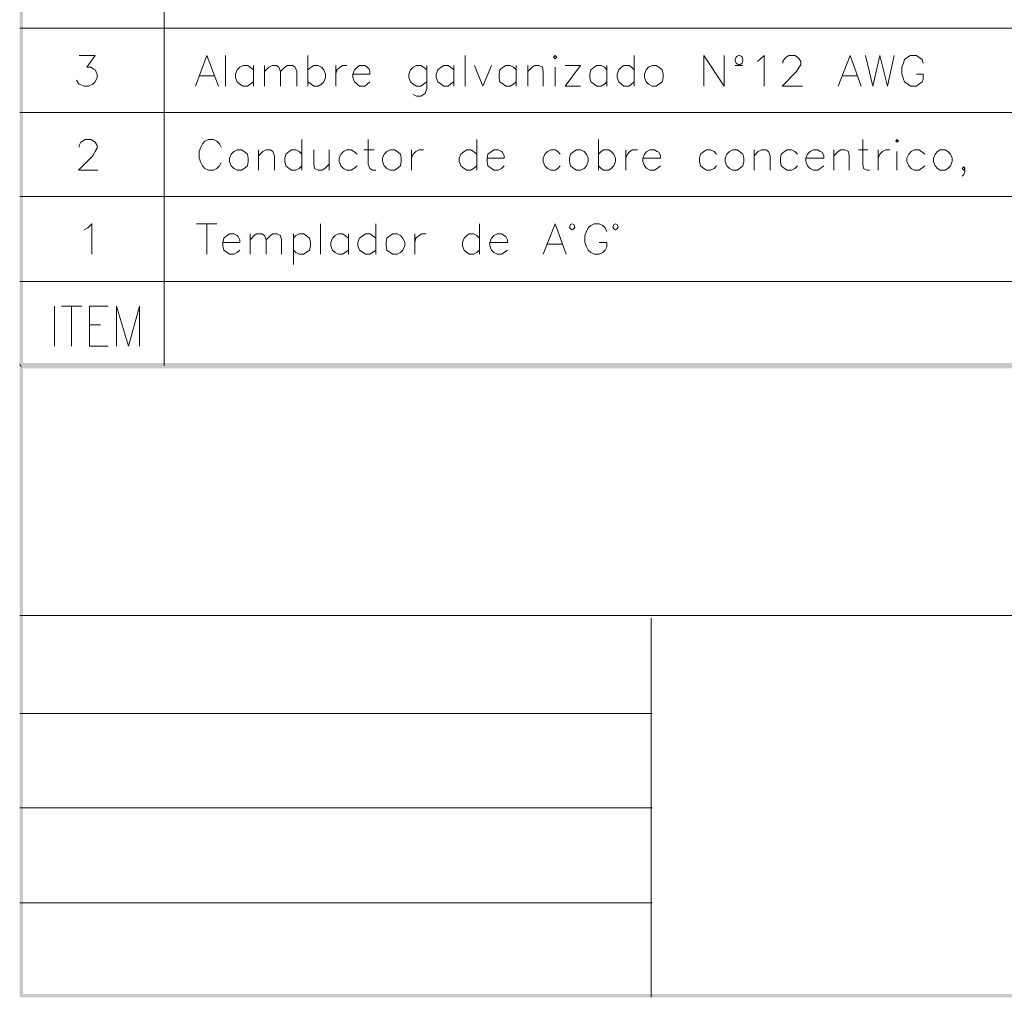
# Model space of a CAD drawing. Header units: millimetres. Extents: x 7 to 203, y 3 to 294.
# Tile 1 of 15: x 7 to 56, y 3 to 52. Entities that reach past the tile are written whole.
import ezdxf

# ---------------------------------------------------------------- set-up
doc = ezdxf.new("R2010")
doc.units = ezdxf.units.MM
doc.layers.add('DGE_CONTORNOS', color=7, linetype='Continuous', lineweight=0)
doc.layers.add('DGE_RELLENO', color=7, linetype='Continuous', lineweight=0)

msp = doc.modelspace()

# ---------------------------------------------------------------- hatches: boundary and pattern name
at = {"layer": 'DGE_RELLENO', "true_color": 0x000000}
for points in [[(6.5617, 3.2456), (6.731, 3.415), (6.5617, 293.9063)], [(6.731, 3.415), (6.5617, 293.9063), (6.731, 293.737)], [(6.5617, 34.6993), (6.6887, 34.5723), (6.5617, 34.8263)], [(6.6887, 34.5723), (6.5617, 34.8263), (203.1577, 34.5723)], [(6.5617, 34.8263), (203.1577, 34.5723), (203.2847, 34.8263)], [(6.5617, 3.2456), (6.6887, 3.3726), (6.5617, 34.6993)], [(6.6887, 3.3726), (6.5617, 34.6993), (6.6887, 34.5723)], [(203.2847, 3.2456), (203.1153, 3.415), (6.5617, 3.2456)], [(203.1153, 3.415), (6.5617, 3.2456), (6.731, 3.415)], [(203.2847, 3.2456), (203.1577, 3.3726), (6.5617, 3.2456)], [(203.1577, 3.3726), (6.5617, 3.2456), (6.6887, 3.3726)]]:
    msp.add_hatch(color=7, dxfattribs=at).paths.add_polyline_path(points, flags=0)

# ---------------------------------------------------------------- linework, layer by layer
at = {"layer": 'DGE_CONTORNOS', "lineweight": 5}
for points in [[(13.7583, 76.694), (13.7583, 34.6993)], [(6.5617, 51.5057), (203.2847, 51.5057)], [(6.5617, 47.3147), (203.2847, 47.3147)], [(6.5617, 43.1237), (203.2847, 43.1237)], [(6.5617, 38.8903), (203.2847, 38.8903)], [(38.0153, 17.3849), (38.0577, 17.3849)], [(38.0153, 12.6859), (38.0577, 12.6859)], [(38.0153, 7.9446), (38.0577, 7.9446)]]:
    msp.add_lwpolyline(points, dxfattribs=at)
at = {"layer": 'DGE_CONTORNOS', "lineweight": 13}
for points in [[(9.525, 50.151), (10.3293, 50.151), (9.906, 49.5584), (10.1177, 49.5584), (10.2447, 49.4737), (10.3293, 49.4314), (10.414, 49.2197), (10.414, 49.0504), (10.3293, 48.8387), (10.2023, 48.7117), (9.9907, 48.627), (9.779, 48.627), (9.525, 48.7117), (9.4827, 48.754), (9.398, 48.9234)], [(15.3247, 48.627), (15.875, 50.151), (16.4677, 48.627)], [(16.8063, 50.151), (16.8063, 48.627)], [(20.9127, 50.151), (20.9127, 48.627)], [(28.7443, 50.151), (28.7443, 48.627)], [(33.147, 50.0664), (33.2317, 50.151), (33.3163, 50.0664), (33.2317, 49.9817), (33.147, 50.0664)], [(37.1687, 50.151), (37.1687, 48.627)], [(40.64, 48.627), (40.64, 50.151), (41.656, 48.627), (41.656, 50.151)], [(42.418, 50.151), (42.3757, 50.151), (42.291, 50.1087), (42.2487, 50.0664), (42.2063, 49.9394), (42.2063, 49.897), (42.2487, 49.77), (42.291, 49.7277), (42.3757, 49.6854), (42.418, 49.6854), (42.5027, 49.7277), (42.545, 49.77), (42.5873, 49.897), (42.5873, 49.9394), (42.545, 50.0664), (42.5027, 50.1087), (42.418, 50.151)], [(43.307, 49.8547), (43.434, 49.9394), (43.6457, 50.151), (43.6457, 48.627)], [(44.577, 49.77), (44.577, 49.8547), (44.6617, 49.9817), (44.7463, 50.0664), (44.8733, 50.151), (45.1697, 50.151), (45.2967, 50.0664), (45.3813, 49.9817), (45.466, 49.8547), (45.466, 49.6854), (45.3813, 49.5584), (45.2543, 49.3467), (44.5347, 48.627), (45.5507, 48.627)], [(47.3287, 48.627), (47.9213, 50.151), (48.4717, 48.627)], [(48.6833, 50.151), (49.0643, 48.627), (49.403, 50.151), (49.784, 48.627), (50.1227, 50.151)], [(51.562, 49.77), (51.5197, 49.9394), (51.3503, 50.0664), (51.2233, 50.151), (50.927, 50.151), (50.8, 50.0664), (50.6307, 49.9394), (50.5883, 49.77), (50.5037, 49.5584), (50.5037, 49.2197), (50.5883, 48.9657), (50.6307, 48.8387), (50.8, 48.7117), (50.927, 48.627), (51.2233, 48.627), (51.3503, 48.7117), (51.5197, 48.8387), (51.562, 48.9657), (51.562, 49.2197), (51.2233, 49.2197)], [(18.2033, 49.4314), (18.034, 49.5584), (17.907, 49.643), (17.6953, 49.643), (17.526, 49.5584), (17.399, 49.4314), (17.3143, 49.2197), (17.3143, 49.0504), (17.399, 48.8387), (17.526, 48.7117), (17.6953, 48.627), (17.907, 48.627), (18.034, 48.7117), (18.2033, 48.8387)], [(18.2033, 49.643), (18.2033, 48.627)], [(18.7537, 49.643), (18.7537, 48.627)], [(18.7537, 49.3467), (18.9653, 49.5584), (19.1347, 49.643), (19.3463, 49.643), (19.4733, 49.5584), (19.558, 49.3467), (19.558, 48.627)], [(19.558, 49.3467), (19.7697, 49.5584), (19.8967, 49.643), (20.1507, 49.643), (20.2777, 49.5584), (20.3623, 49.3467), (20.3623, 48.627)], [(20.9127, 49.4314), (21.082, 49.5584), (21.209, 49.643), (21.4207, 49.643), (21.59, 49.5584), (21.717, 49.4314), (21.8017, 49.2197), (21.8017, 49.0504), (21.717, 48.8387), (21.59, 48.7117), (21.4207, 48.627), (21.209, 48.627), (21.082, 48.7117), (20.9127, 48.8387)], [(22.3097, 49.643), (22.3097, 48.627)], [(22.3097, 49.2197), (22.352, 49.4314), (22.5213, 49.5584), (22.6483, 49.643), (22.86, 49.643)], [(23.1563, 49.2197), (24.003, 49.2197), (24.003, 49.3467), (23.9607, 49.4737), (23.876, 49.5584), (23.749, 49.643), (23.495, 49.643), (23.368, 49.5584), (23.241, 49.4314), (23.1563, 49.2197), (23.1563, 49.0504), (23.241, 48.8387), (23.368, 48.7117), (23.495, 48.627), (23.749, 48.627), (23.876, 48.7117), (24.003, 48.8387)], [(26.8393, 49.4314), (26.67, 49.5584), (26.543, 49.643), (26.3313, 49.643), (26.162, 49.5584), (26.035, 49.4314), (25.9503, 49.2197), (25.9503, 49.0504), (26.035, 48.8387), (26.162, 48.7117), (26.3313, 48.627), (26.543, 48.627), (26.67, 48.7117), (26.8393, 48.8387)], [(26.8393, 49.643), (26.8393, 48.5), (26.7547, 48.246), (26.67, 48.2037), (26.543, 48.119), (26.3313, 48.119), (26.162, 48.2037)], [(28.194, 49.4314), (28.0247, 49.5584), (27.8977, 49.643), (27.686, 49.643), (27.559, 49.5584), (27.3897, 49.4314), (27.305, 49.2197), (27.305, 49.0504), (27.3897, 48.8387), (27.559, 48.7117), (27.686, 48.627), (27.8977, 48.627), (28.0247, 48.7117), (28.194, 48.8387)], [(28.194, 49.643), (28.194, 48.627)], [(29.21, 49.643), (29.6333, 48.627), (30.0567, 49.643)], [(31.2843, 49.4314), (31.1573, 49.5584), (30.988, 49.643), (30.7763, 49.643), (30.6493, 49.5584), (30.48, 49.4314), (30.4377, 49.2197), (30.4377, 49.0504), (30.48, 48.8387), (30.6493, 48.7117), (30.7763, 48.627), (30.988, 48.627), (31.1573, 48.7117), (31.2843, 48.8387)], [(31.2843, 49.643), (31.2843, 48.627)], [(31.877, 49.643), (31.877, 48.627)], [(31.877, 49.3467), (32.0887, 49.5584), (32.2157, 49.643), (32.4273, 49.643), (32.5967, 49.5584), (32.639, 49.3467), (32.639, 48.627)], [(33.2317, 49.5584), (33.2317, 48.627)], [(33.7397, 48.627), (34.5017, 49.643), (33.7397, 49.643)], [(35.814, 49.4314), (35.687, 49.5584), (35.5177, 49.643), (35.306, 49.643), (35.179, 49.5584), (35.0097, 49.4314), (34.9673, 49.2197), (34.9673, 49.0504), (35.0097, 48.8387), (35.179, 48.7117), (35.306, 48.627), (35.5177, 48.627), (35.687, 48.7117), (35.814, 48.8387)], [(35.814, 49.643), (35.814, 48.627)], [(37.1687, 49.4314), (37.0417, 49.5584), (36.9147, 49.643), (36.6607, 49.643), (36.5337, 49.5584), (36.4067, 49.4314), (36.322, 49.2197), (36.322, 49.0504), (36.4067, 48.8387), (36.5337, 48.7117), (36.6607, 48.627), (36.9147, 48.627), (37.0417, 48.7117), (37.1687, 48.8387)], [(38.0577, 49.643), (37.8883, 49.5584), (37.7613, 49.4314), (37.6767, 49.2197), (37.6767, 49.0504), (37.7613, 48.8387), (37.8883, 48.7117), (38.0577, 48.627), (38.2693, 48.627), (38.3963, 48.7117), (38.5657, 48.8387), (38.608, 49.0504), (38.608, 49.2197), (38.5657, 49.4314), (38.3963, 49.5584), (38.2693, 49.643), (38.0577, 49.643)], [(42.2063, 49.643), (42.5873, 49.643)], [(15.5363, 49.135), (16.256, 49.135)], [(47.5403, 49.135), (48.26, 49.135)], [(33.7397, 48.627), (34.5017, 48.627)], [(9.525, 45.579), (9.525, 45.6637), (9.6097, 45.833), (9.6943, 45.8754), (9.8213, 45.96), (10.1177, 45.96), (10.2447, 45.8754), (10.3293, 45.833), (10.414, 45.6637), (10.414, 45.5367), (10.3293, 45.3674), (10.2023, 45.1557), (9.4827, 44.436), (10.4563, 44.436)], [(16.5947, 45.579), (16.51, 45.7484), (16.383, 45.8754), (16.2137, 45.96), (15.9597, 45.96), (15.7903, 45.8754), (15.6633, 45.7484), (15.5787, 45.579), (15.494, 45.3674), (15.494, 45.0287), (15.5787, 44.817), (15.6633, 44.6477), (15.7903, 44.5207), (15.9597, 44.436), (16.2137, 44.436), (16.383, 44.5207), (16.51, 44.6477), (16.5947, 44.817)], [(20.6163, 45.96), (20.6163, 44.436)], [(23.9183, 45.96), (23.9183, 44.7324), (24.003, 44.5207), (24.13, 44.436), (24.2993, 44.436)], [(29.337, 45.96), (29.337, 44.436)], [(35.3907, 45.96), (35.3907, 44.436)], [(48.5563, 45.96), (48.5563, 44.7324), (48.5987, 44.5207), (48.768, 44.436), (48.895, 44.436)], [(50.2073, 45.8754), (50.2497, 45.96), (50.3343, 45.8754), (50.2497, 45.833), (50.2073, 45.8754)], [(17.399, 45.452), (17.2297, 45.3674), (17.1027, 45.2404), (17.018, 45.0287), (17.018, 44.8594), (17.1027, 44.6477), (17.2297, 44.5207), (17.399, 44.436), (17.6107, 44.436), (17.7377, 44.5207), (17.907, 44.6477), (17.9493, 44.8594), (17.9493, 45.0287), (17.907, 45.2404), (17.7377, 45.3674), (17.6107, 45.452), (17.399, 45.452)], [(18.4573, 45.452), (18.4573, 44.436)], [(18.4573, 45.1557), (18.669, 45.3674), (18.8383, 45.452), (19.05, 45.452), (19.177, 45.3674), (19.2617, 45.1557), (19.2617, 44.436)], [(20.6163, 45.2404), (20.4893, 45.3674), (20.32, 45.452), (20.1083, 45.452), (19.9813, 45.3674), (19.812, 45.2404), (19.7697, 45.0287), (19.7697, 44.8594), (19.812, 44.6477), (19.9813, 44.5207), (20.1083, 44.436), (20.32, 44.436), (20.4893, 44.5207), (20.6163, 44.6477)], [(21.209, 45.452), (21.209, 44.7324), (21.2513, 44.5207), (21.4207, 44.436), (21.6323, 44.436), (21.7593, 44.5207), (21.971, 44.7324)], [(21.971, 45.452), (21.971, 44.436)], [(23.368, 45.2404), (23.1987, 45.3674), (23.0717, 45.452), (22.86, 45.452), (22.6907, 45.3674), (22.5637, 45.2404), (22.479, 45.0287), (22.479, 44.8594), (22.5637, 44.6477), (22.6907, 44.5207), (22.86, 44.436), (23.0717, 44.436), (23.1987, 44.5207), (23.368, 44.6477)], [(23.7067, 45.452), (24.2147, 45.452)], [(25.019, 45.452), (24.8497, 45.3674), (24.7227, 45.2404), (24.638, 45.0287), (24.638, 44.8594), (24.7227, 44.6477), (24.8497, 44.5207), (25.019, 44.436), (25.2307, 44.436), (25.3577, 44.5207), (25.527, 44.6477), (25.5693, 44.8594), (25.5693, 45.0287), (25.527, 45.2404), (25.3577, 45.3674), (25.2307, 45.452), (25.019, 45.452)], [(26.0773, 45.452), (26.0773, 44.436)], [(26.0773, 45.0287), (26.162, 45.2404), (26.289, 45.3674), (26.4583, 45.452), (26.67, 45.452)], [(29.337, 45.2404), (29.1677, 45.3674), (29.0407, 45.452), (28.829, 45.452), (28.702, 45.3674), (28.5327, 45.2404), (28.448, 45.0287), (28.448, 44.8594), (28.5327, 44.6477), (28.702, 44.5207), (28.829, 44.436), (29.0407, 44.436), (29.1677, 44.5207), (29.337, 44.6477)], [(29.845, 45.0287), (30.6917, 45.0287), (30.6917, 45.1557), (30.607, 45.325), (30.5647, 45.3674), (30.3953, 45.452), (30.1837, 45.452), (30.0567, 45.3674), (29.8873, 45.2404), (29.845, 45.0287), (29.845, 44.8594), (29.8873, 44.6477), (30.0567, 44.5207), (30.1837, 44.436), (30.3953, 44.436), (30.5647, 44.5207), (30.6917, 44.6477)], [(33.4857, 45.2404), (33.3587, 45.3674), (33.2317, 45.452), (33.02, 45.452), (32.8507, 45.3674), (32.7237, 45.2404), (32.639, 45.0287), (32.639, 44.8594), (32.7237, 44.6477), (32.8507, 44.5207), (33.02, 44.436), (33.2317, 44.436), (33.3587, 44.5207), (33.4857, 44.6477)], [(34.29, 45.452), (34.163, 45.3674), (33.9937, 45.2404), (33.9513, 45.0287), (33.9513, 44.8594), (33.9937, 44.6477), (34.163, 44.5207), (34.29, 44.436), (34.5017, 44.436), (34.671, 44.5207), (34.798, 44.6477), (34.8827, 44.8594), (34.8827, 45.0287), (34.798, 45.2404), (34.671, 45.3674), (34.5017, 45.452), (34.29, 45.452)], [(35.3907, 45.2404), (35.5177, 45.3674), (35.6447, 45.452), (35.8987, 45.452), (36.0257, 45.3674), (36.1527, 45.2404), (36.2373, 45.0287), (36.2373, 44.8594), (36.1527, 44.6477), (36.0257, 44.5207), (35.8987, 44.436), (35.6447, 44.436), (35.5177, 44.5207), (35.3907, 44.6477)], [(36.7453, 45.452), (36.7453, 44.436)], [(36.7453, 45.0287), (36.83, 45.2404), (36.957, 45.3674), (37.084, 45.452), (37.338, 45.452)], [(37.592, 45.0287), (38.481, 45.0287), (38.481, 45.1557), (38.3963, 45.325), (38.3117, 45.3674), (38.1847, 45.452), (37.973, 45.452), (37.8037, 45.3674), (37.6767, 45.2404), (37.592, 45.0287), (37.592, 44.8594), (37.6767, 44.6477), (37.8037, 44.5207), (37.973, 44.436), (38.1847, 44.436), (38.3117, 44.5207), (38.481, 44.6477)], [(41.275, 45.2404), (41.148, 45.3674), (40.9787, 45.452), (40.767, 45.452), (40.64, 45.3674), (40.4707, 45.2404), (40.4283, 45.0287), (40.4283, 44.8594), (40.4707, 44.6477), (40.64, 44.5207), (40.767, 44.436), (40.9787, 44.436), (41.148, 44.5207), (41.275, 44.6477)], [(42.0793, 45.452), (41.91, 45.3674), (41.783, 45.2404), (41.6983, 45.0287), (41.6983, 44.8594), (41.783, 44.6477), (41.91, 44.5207), (42.0793, 44.436), (42.291, 44.436), (42.418, 44.5207), (42.5873, 44.6477), (42.6297, 44.8594), (42.6297, 45.0287), (42.5873, 45.2404), (42.418, 45.3674), (42.291, 45.452), (42.0793, 45.452)], [(43.1377, 45.452), (43.1377, 44.436)], [(43.1377, 45.1557), (43.3493, 45.3674), (43.5187, 45.452), (43.7303, 45.452), (43.8573, 45.3674), (43.942, 45.1557), (43.942, 44.436)], [(45.2967, 45.2404), (45.1697, 45.3674), (45.0003, 45.452), (44.7887, 45.452), (44.6617, 45.3674), (44.4923, 45.2404), (44.45, 45.0287), (44.45, 44.8594), (44.4923, 44.6477), (44.6617, 44.5207), (44.7887, 44.436), (45.0003, 44.436), (45.1697, 44.5207), (45.2967, 44.6477)], [(45.72, 45.0287), (46.609, 45.0287), (46.609, 45.1557), (46.5243, 45.325), (46.4397, 45.3674), (46.3127, 45.452), (46.101, 45.452), (45.9317, 45.3674), (45.8047, 45.2404), (45.72, 45.0287), (45.72, 44.8594), (45.8047, 44.6477), (45.9317, 44.5207), (46.101, 44.436), (46.3127, 44.436), (46.4397, 44.5207), (46.609, 44.6477)], [(47.117, 45.452), (47.117, 44.436)], [(47.117, 45.1557), (47.3287, 45.3674), (47.4557, 45.452), (47.6673, 45.452), (47.8367, 45.3674), (47.879, 45.1557), (47.879, 44.436)], [(48.3447, 45.452), (48.8103, 45.452)], [(49.3183, 45.452), (49.3183, 44.436)], [(49.3183, 45.0287), (49.403, 45.2404), (49.53, 45.3674), (49.6993, 45.452), (49.911, 45.452)], [(50.2497, 45.3674), (50.2497, 44.436)], [(51.6467, 45.2404), (51.4773, 45.3674), (51.3503, 45.452), (51.1387, 45.452), (50.9693, 45.3674), (50.8423, 45.2404), (50.7577, 45.0287), (50.7577, 44.8594), (50.8423, 44.6477), (50.9693, 44.5207), (51.1387, 44.436), (51.3503, 44.436), (51.4773, 44.5207), (51.6467, 44.6477)], [(52.4087, 45.452), (52.2817, 45.3674), (52.1547, 45.2404), (52.07, 45.0287), (52.07, 44.8594), (52.1547, 44.6477), (52.2817, 44.5207), (52.4087, 44.436), (52.6627, 44.436), (52.7897, 44.5207), (52.9167, 44.6477), (53.0013, 44.8594), (53.0013, 45.0287), (52.9167, 45.2404), (52.7897, 45.3674), (52.6627, 45.452), (52.4087, 45.452)], [(53.6363, 44.5207), (53.594, 44.6054), (53.5093, 44.5207), (53.594, 44.436), (53.6363, 44.5207), (53.6363, 44.3937), (53.594, 44.2244), (53.5093, 44.1397)], [(9.779, 41.4726), (9.9483, 41.5573), (10.16, 41.7689), (10.16, 40.2449)], [(15.367, 41.7689), (16.383, 41.7689)], [(15.875, 41.7689), (15.875, 40.2449)], [(21.5477, 41.7689), (21.5477, 40.2449)], [(24.2993, 41.7689), (24.2993, 40.2449)], [(29.464, 41.7689), (29.464, 40.2449)], [(32.639, 40.2449), (33.2317, 41.7689), (33.782, 40.2449)], [(34.2053, 41.5996), (34.163, 41.7266), (34.0783, 41.7689), (33.9937, 41.7266), (33.9513, 41.5996), (33.9937, 41.515), (34.0783, 41.4726), (34.163, 41.515), (34.2053, 41.5996)], [(35.814, 41.388), (35.7293, 41.5573), (35.6023, 41.6843), (35.433, 41.7689), (35.179, 41.7689), (35.0097, 41.6843), (34.8827, 41.5573), (34.798, 41.388), (34.7133, 41.1763), (34.7133, 40.8376), (34.798, 40.6259), (34.8827, 40.4566), (35.0097, 40.3296), (35.179, 40.2449), (35.433, 40.2449), (35.6023, 40.3296), (35.7293, 40.4566), (35.814, 40.6259), (35.814, 40.8376), (35.433, 40.8376)], [(36.3643, 41.5996), (36.322, 41.7266), (36.2373, 41.7689), (36.1527, 41.7266), (36.1103, 41.5996), (36.1527, 41.515), (36.2373, 41.4726), (36.322, 41.515), (36.3643, 41.5996)], [(16.6793, 40.8376), (17.526, 40.8376), (17.526, 40.9646), (17.4413, 41.1339), (17.399, 41.1763), (17.2297, 41.2609), (17.018, 41.2609), (16.891, 41.1763), (16.7217, 41.0493), (16.6793, 40.8376), (16.6793, 40.6683), (16.7217, 40.4566), (16.891, 40.3296), (17.018, 40.2449), (17.2297, 40.2449), (17.399, 40.3296), (17.526, 40.4566)], [(18.034, 41.2609), (18.034, 40.2449)], [(18.034, 40.9646), (18.2457, 41.1763), (18.3727, 41.2609), (18.6267, 41.2609), (18.7537, 41.1763), (18.8383, 40.9646), (18.8383, 40.2449)], [(18.8383, 40.9646), (19.05, 41.1763), (19.177, 41.2609), (19.3887, 41.2609), (19.558, 41.1763), (19.6003, 40.9646), (19.6003, 40.2449)], [(20.193, 41.2609), (20.193, 39.7369)], [(20.193, 41.0493), (20.32, 41.1763), (20.4893, 41.2609), (20.701, 41.2609), (20.828, 41.1763), (20.9973, 41.0493), (21.0397, 40.8376), (21.0397, 40.6683), (20.9973, 40.4566), (20.828, 40.3296), (20.701, 40.2449), (20.4893, 40.2449), (20.32, 40.3296), (20.193, 40.4566)], [(22.9447, 41.0493), (22.7753, 41.1763), (22.6483, 41.2609), (22.4367, 41.2609), (22.2673, 41.1763), (22.1403, 41.0493), (22.0557, 40.8376), (22.0557, 40.6683), (22.1403, 40.4566), (22.2673, 40.3296), (22.4367, 40.2449), (22.6483, 40.2449), (22.7753, 40.3296), (22.9447, 40.4566)], [(22.9447, 41.2609), (22.9447, 40.2449)], [(24.2993, 41.0493), (24.13, 41.1763), (24.003, 41.2609), (23.7913, 41.2609), (23.6643, 41.1763), (23.495, 41.0493), (23.4103, 40.8376), (23.4103, 40.6683), (23.495, 40.4566), (23.6643, 40.3296), (23.7913, 40.2449), (24.003, 40.2449), (24.13, 40.3296), (24.2993, 40.4566)], [(25.146, 41.2609), (25.019, 41.1763), (24.8497, 41.0493), (24.8073, 40.8376), (24.8073, 40.6683), (24.8497, 40.4566), (25.019, 40.3296), (25.146, 40.2449), (25.3577, 40.2449), (25.527, 40.3296), (25.654, 40.4566), (25.7387, 40.6683), (25.7387, 40.8376), (25.654, 41.0493), (25.527, 41.1763), (25.3577, 41.2609), (25.146, 41.2609)], [(26.2467, 41.2609), (26.2467, 40.2449)], [(26.2467, 40.8376), (26.289, 41.0493), (26.4583, 41.1763), (26.5853, 41.2609), (26.797, 41.2609)], [(29.464, 41.0493), (29.337, 41.1763), (29.1677, 41.2609), (28.956, 41.2609), (28.829, 41.1763), (28.702, 41.0493), (28.6173, 40.8376), (28.6173, 40.6683), (28.702, 40.4566), (28.829, 40.3296), (28.956, 40.2449), (29.1677, 40.2449), (29.337, 40.3296), (29.464, 40.4566)], [(29.972, 40.8376), (30.861, 40.8376), (30.861, 40.9646), (30.7763, 41.1339), (30.6917, 41.1763), (30.5647, 41.2609), (30.353, 41.2609), (30.1837, 41.1763), (30.0567, 41.0493), (29.972, 40.8376), (29.972, 40.6683), (30.0567, 40.4566), (30.1837, 40.3296), (30.353, 40.2449), (30.5647, 40.2449), (30.6917, 40.3296), (30.861, 40.4566)], [(32.8507, 40.7529), (33.5703, 40.7529)], [(8.2973, 37.6626), (8.2973, 35.673)], [(8.636, 37.6626), (9.652, 37.6626)], [(9.144, 37.6626), (9.144, 35.673)], [(10.033, 35.673), (10.033, 37.6626), (10.9643, 37.6626)], [(11.3877, 35.673), (11.3877, 37.6626), (11.9803, 35.673), (12.5307, 37.6626), (12.5307, 35.673)], [(10.033, 36.7313), (10.5833, 36.7313)], [(10.033, 35.673), (10.9643, 35.673)], [(38.0153, 22.1263), (38.0153, 3.2456)], [(38.0153, 17.3849), (6.5617, 17.3849)], [(38.0153, 12.6859), (6.5617, 12.6859)], [(38.0153, 7.9446), (6.5617, 7.9446)]]:
    msp.add_lwpolyline(points, dxfattribs=at)
at = {"layer": 'DGE_CONTORNOS', "lineweight": 9}
msp.add_lwpolyline([(6.5617, 22.2533), (203.2847, 22.2533)], dxfattribs=at)

doc.saveas('drawing.dxf')
